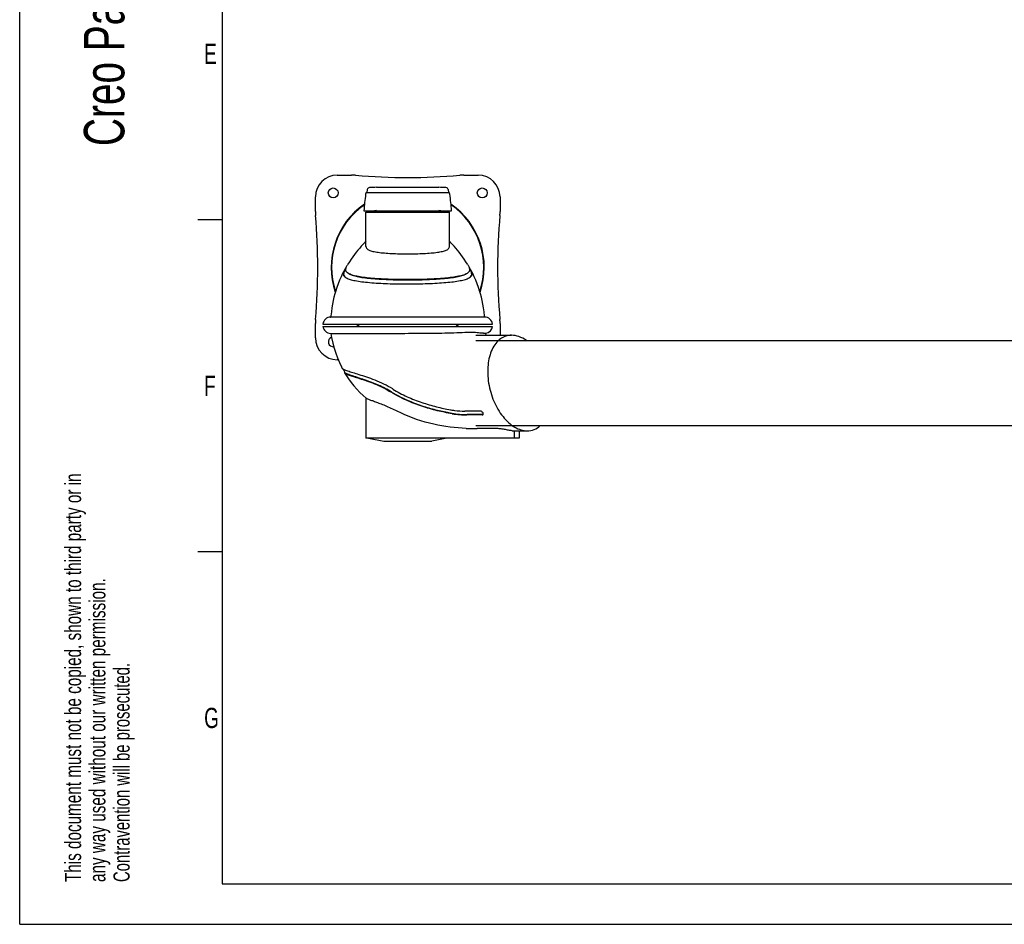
# Model space of a CAD drawing. Extents: x 0 to 420, y 0 to 297.
# Tile 1 of 8: x 0 to 122, y 0 to 112. Entities that reach past the tile are written whole.
import ezdxf

# ---------------------------------------------------------------- set-up
doc = ezdxf.new("R2010")
doc.units = 0
doc.header["$LTSCALE"] = 23.1
for name, color, linetype in [('100350_DXF_CONTINUOUS_LINE', 7, 'CONTINUOUS'), ('102160_DXF_CONTINUOUS_LINE', 7, 'CONTINUOUS'), ('102200_DXF_CONTINUOUS_LINE', 7, 'CONTINUOUS'), ('102380_DXF_FORMAT', 7, 'CONTINUOUS'), ('105-5481_DXF_CONTINUOUS_LI', 7, 'CONTINUOUS')]:
    doc.layers.add(name, color=color, linetype=linetype)
doc.styles.get("Standard").update_dxf_attribs({"font": 'txt', "width": 0.7})

# ---------------------------------------------------------------- blocks, each defined once
blk = doc.blocks.new('SYMBOL_16_BL0', base_point=(7.49, 145.42))
at = {"layer": '102380_DXF_FORMAT', "color": 7, "linetype": 'CONTINUOUS'}
for q in [(0, 14.98), (14.98, 0)]:
    blk.add_line((0, 0), q, dxfattribs=at)
for s, height, width, p in [('Creo Parametric', 4.9947, 0.71746, (12.92, 96.09)), ('This document must not be copied, shown to third party or in', 1.9979, 0.704762, (7.58, 5.22)), ('any way used without our written permission.', 1.9979, 0.705628, (10.58, 5.22)), ('Contravention will be prosecuted.', 1.9979, 0.684704, (13.57, 5.22))]:
    blk.add_text(s, height=height, rotation=90, dxfattribs=dict(at, width=width)).set_placement(p)

msp = doc.modelspace()

# ---------------------------------------------------------------- linework, layer by layer
at = {"layer": '100350_DXF_CONTINUOUS_LINE', "color": 7, "linetype": 'CONTINUOUS'}
for p, q in [((39.2, 92.51), (40.98, 92.51)), ((54.82, 92.51), (56.6, 92.51)), ((36.5, 88.03), (36.5, 89.81)), ((59.3, 89.81), (59.3, 88.03)), ((36.5, 72.41), (36.5, 74.19)), ((59.3, 74.19), (59.3, 72.73)), ((39.32, 69.71), (39.2, 69.71))]:
    msp.add_line(p, q, dxfattribs=at)
for centre in [(38.7, 90.31), (57.1, 90.31)]:
    msp.add_circle(centre, 0.605, dxfattribs=at)
for centre, radius, start, end in [((39.2, 89.81), 2.7, 90, 180), ((40.98, 86.81), 5.7, 85.0355, 90), ((47.9, 166.48), 74.27, 265.0355, 274.9645), ((54.82, 86.81), 5.7, 90, 94.9645), ((56.6, 89.81), 2.7, 0, 90), ((47.9, 81.11), 9.45, 124.4314, 199.0002), ((47.9, 81.11), 9.4, 124.6848, 198.5717), ((47.9, 81.11), 9.45, 341.0001, 55.5687), ((47.9, 81.11), 9.4, 341.4283, 55.3152), ((42.2, 88.03), 5.7, 180, 184.9645), ((-37.47, 81.11), 74.27, 355.0355, 4.9645), ((133.27, 81.11), 74.27, 175.0355, 184.9645), ((53.6, 88.03), 5.7, 355.0355, 360), ((42.2, 74.19), 5.7, 175.0355, 180), ((53.6, 74.19), 5.7, 0, 4.9645), ((47.9, 81.11), 9.45, 227.8036, 230.393), ((47.9, 81.11), 9.4, 228.1399, 230.7682), ((47.9, 81.11), 9.4, 309.2318, 311.8601), ((47.9, 81.11), 9.45, 309.6073, 312.1965), ((39.2, 72.41), 2.7, 180, 270), ((38.7, 71.91), 0.605, 108.7149, 277.5496)]:
    msp.add_arc(centre, radius, start, end, dxfattribs=at)
at = {"layer": '102160_DXF_CONTINUOUS_LINE', "color": 7, "linetype": 'CONTINUOUS'}
for p, q in [((56.32, 72.09), (148.16, 72.09)), ((56.32, 61.57), (146.44, 61.57))]:
    msp.add_line(p, q, dxfattribs=at)
at = {"layer": '102200_DXF_CONTINUOUS_LINE', "color": 7, "linetype": 'CONTINUOUS'}
for p, q in [((42.75, 83.7), (42.75, 87.91)), ((42.75, 87.91), (53.05, 87.91)), ((53.05, 83.7), (53.05, 87.91)), ((55.29, 81.49), (55.09, 81.8)), ((40.27, 80.98), (40.18, 80.82)), ((55.61, 80.82), (55.52, 80.98)), ((38.38, 74.98), (38.39, 74.98)), ((47.9, 74.98), (38.39, 74.98)), ((57.4, 74.98), (47.9, 74.98)), ((57.41, 74.98), (57.4, 74.98)), ((57.4, 74.98), (57.4, 74.98)), ((37.42, 74.11), (58.38, 74.11)), ((37.42, 73.83), (58.38, 73.83)), ((38.38, 72.96), (38.42, 72.96)), ((38.42, 72.96), (38.42, 72.96)), ((38.42, 72.96), (38.44, 72.96)), ((38.44, 72.96), (43.13, 72.96)), ((56.32, 72.73), (60.73, 72.73)), ((39.93, 68.53), (40.15, 68.13)), ((46.05, 66.1), (46.05, 66.09)), ((42.75, 64.99), (42.75, 60.03)), ((53.22, 63.52), (53.24, 63.52)), ((56.85, 63.37), (54.96, 63.37)), ((57.09, 62.91), (55.2, 62.91)), ((57.12, 62.94), (55.23, 62.94)), ((58.84, 61.21), (56.47, 61.21)), ((61.07, 60.03), (61.07, 60.93)), ((61.07, 60.93), (62.65, 60.93)), ((61.65, 60.93), (61.65, 60.03)), ((61.65, 60.03), (42.75, 60.03)), ((43.05, 60.03), (44.94, 59.65)), ((44.94, 59.65), (50.86, 59.65)), ((52.75, 60.03), (50.86, 59.65))]:
    msp.add_line(p, q, dxfattribs=at)
for points in [[(42.75, 84.36), (42.57, 84.16), (42.37, 83.95), (42.17, 83.73), (41.97, 83.49), (41.76, 83.23), (41.55, 82.97), (41.34, 82.7), (41.13, 82.41), (40.92, 82.11)], [(55.09, 81.8), (54.88, 82.11), (54.67, 82.41), (54.46, 82.7), (54.25, 82.97), (54.04, 83.23), (53.83, 83.49), (53.62, 83.72), (53.42, 83.95), (53.23, 84.16), (53.05, 84.36)], [(40.92, 82.11), (40.71, 81.8), (40.51, 81.49)], [(40.1, 80.78), (39.87, 80.36), (39.67, 79.95), (39.48, 79.52), (39.31, 79.07), (39.15, 78.64), (39.02, 78.23), (38.91, 77.83), (38.8, 77.42), (38.71, 77.01), (38.63, 76.58), (38.55, 76.13), (38.48, 75.64), (38.41, 75.12), (38.39, 74.98)], [(57.4, 74.98), (57.39, 75.12), (57.32, 75.64), (57.25, 76.13), (57.17, 76.58), (57.09, 77.01), (56.99, 77.42), (56.89, 77.83), (56.78, 78.23), (56.65, 78.64), (56.49, 79.07), (56.31, 79.52), (56.12, 79.95), (55.92, 80.36), (55.7, 80.78)], [(38.42, 72.96), (38.51, 72.44), (38.66, 71.77), (38.83, 71.13), (39.02, 70.52), (39.23, 69.93), (39.46, 69.37), (39.71, 68.83), (39.81, 68.63)], [(57.58, 72.73), (57.57, 72.77), (57.56, 72.88), (57.54, 72.98)], [(40.1, 68.1), (40.27, 67.83), (40.58, 67.35), (40.91, 66.9), (41.26, 66.47), (41.63, 66.06), (42.01, 65.66), (42.41, 65.28), (42.79, 64.95)]]:
    msp.add_lwpolyline(points, dxfattribs=at)
for centre, radius, start, end in [((47.9, 68.51), 20, 101.1016, 104.0341), ((47.9, 68.51), 20, 75.9659, 78.8984), ((43.65, 79.53), 3.7, 148.0774, 149.7894), ((52.15, 79.53), 3.7, 30.2134, 31.9227), ((42.39, 79.52), 2.62, 149.5471, 151.266), ((42.8, 79.28), 3.09, 148.9544, 149.5755), ((42.45, 79.49), 2.63, 149.5643, 151.4379), ((43.09, 79.86), 3.05, 149.8299, 150.3467), ((52.69, 79.85), 3.07, 29.7283, 30.1721), ((53.35, 79.49), 2.63, 28.5616, 30.4357), ((52.97, 79.27), 3.12, 30.4303, 31.1612), ((53.4, 79.52), 2.62, 28.7343, 30.4569), ((40.97, 81), 1.35, 238.4781, 240.7893), ((54.82, 81), 1.35, 299.2054, 301.5232), ((38.42, 73.97), 1.01, 92, 172.0324), ((57.38, 73.97), 1.01, 7.9676, 88), ((38.42, 73.97), 1.01, 187.9676, 268), ((57.38, 73.97), 1.01, 279.26, 352.0324), ((40.19, 68.15), 0.0948, 207.3371, 210.4665), ((40.2, 68.16), 0.107, 210.4614, 213.1595), ((55.57, 77.33), 14, 260.1803, 260.3525), ((55.6, 77.38), 14.5, 261.1679, 261.3359), ((55.24, 74.88), 11.94, 261.1351, 269.9485), ((55.22, 74.76), 11.86, 261.2751, 269.9469), ((57.13, 63.01), 0.0998, 321.3335, 326.983), ((56.47, 101.08), 39.87, 268.0577, 269.9951)]:
    msp.add_arc(centre, radius, start, end, dxfattribs=at)
msp.add_ellipse((61.07, 66.83), major_axis=(0, 5.9), ratio=0.662846, start_param=-3.215588, end_param=-3.141516, dxfattribs=at)
for points, knots in [([(42.75, 83.7), (42.75, 83.65), (42.76, 83.56), (42.84, 83.43), (42.97, 83.33), (43.22, 83.19), (43.64, 83.07), (44.28, 82.96), (45.05, 82.88), (45.94, 82.82), (46.9, 82.79), (47.56, 82.79), (47.9, 82.79)], [0, 0, 0, 0, 0.025341, 0.051076, 0.080404, 0.115448, 0.206139, 0.325151, 0.469592, 0.634481, 0.813591, 1, 1, 1, 1]), ([(47.9, 82.79), (48.24, 82.79), (48.9, 82.79), (49.86, 82.82), (50.75, 82.88), (51.52, 82.96), (52.15, 83.07), (52.58, 83.19), (52.83, 83.33), (52.96, 83.43), (53.03, 83.56), (53.05, 83.65), (53.05, 83.7)], [0, 0, 0, 0, 0.186408, 0.365518, 0.530407, 0.674848, 0.79386, 0.884552, 0.919596, 0.948924, 0.974659, 1, 1, 1, 1]), ([(40.1, 80.78), (40.04, 80.69), (39.96, 80.51), (39.94, 80.28), (39.98, 80.12), (40.08, 79.98), (40.19, 79.9), (40.27, 79.85)], [0, 0, 0, 0, 0.29668, 0.525726, 0.631455, 0.741557, 1, 1, 1, 1]), ([(40.14, 80.75), (40.1, 80.67), (40.02, 80.51), (39.98, 80.31), (40.01, 80.15), (40.08, 80), (40.19, 79.9), (40.27, 79.85)], [0, 0, 0, 0, 0.267492, 0.49619, 0.605255, 0.719711, 1, 1, 1, 1]), ([(40.33, 81.15), (40.31, 81.13), (40.25, 81.04), (40.19, 80.94), (40.15, 80.88)], [0, 0, 0, 0, 0.267161, 1, 1, 1, 1]), ([(40.58, 80.36), (40.5, 80.41), (40.38, 80.5), (40.29, 80.65), (40.24, 80.82), (40.28, 81.08), (40.38, 81.27), (40.44, 81.37)], [0, 0, 0, 0, 0.250495, 0.357449, 0.4614, 0.692809, 1, 1, 1, 1]), ([(47.9, 79.6), (47.09, 79.6), (45.92, 79.61), (44.39, 79.69), (43.36, 79.76), (42.45, 79.86), (41.68, 79.99), (41.07, 80.14), (40.72, 80.28), (40.58, 80.36)], [0, 0, 0, 0, 0.325732, 0.47816, 0.618426, 0.743088, 0.849316, 0.935117, 1, 1, 1, 1]), ([(40.63, 80.33), (40.76, 80.25), (41.11, 80.11), (41.72, 79.96), (42.49, 79.84), (43.4, 79.74), (44.42, 79.66), (45.93, 79.59), (47.1, 79.57), (47.9, 79.57)], [0, 0, 0, 0, 0.063897, 0.150324, 0.257124, 0.381804, 0.522084, 0.674554, 1, 1, 1, 1]), ([(55.22, 80.36), (55.08, 80.28), (54.73, 80.14), (54.12, 79.99), (53.34, 79.86), (52.43, 79.76), (51.41, 79.69), (49.88, 79.61), (48.7, 79.6), (47.9, 79.6)], [0, 0, 0, 0, 0.064883, 0.150684, 0.256913, 0.381582, 0.521846, 0.674273, 1, 1, 1, 1]), ([(47.9, 79.57), (48.7, 79.57), (49.87, 79.59), (51.38, 79.66), (52.4, 79.74), (53.31, 79.84), (54.08, 79.96), (54.69, 80.11), (55.04, 80.25), (55.17, 80.33)], [0, 0, 0, 0, 0.325451, 0.477929, 0.618202, 0.742895, 0.849693, 0.936118, 1, 1, 1, 1]), ([(55.36, 81.37), (55.42, 81.27), (55.51, 81.08), (55.55, 80.82), (55.51, 80.65), (55.41, 80.5), (55.3, 80.41), (55.22, 80.36)], [0, 0, 0, 0, 0.307649, 0.539151, 0.643015, 0.749826, 1, 1, 1, 1]), ([(55.64, 80.88), (55.63, 80.9), (55.57, 80.99), (55.51, 81.08), (55.47, 81.15)], [0, 0, 0, 0, 0.233356, 1, 1, 1, 1]), ([(55.53, 79.85), (55.61, 79.9), (55.72, 79.98), (55.81, 80.12), (55.86, 80.28), (55.84, 80.51), (55.75, 80.69), (55.7, 80.78)], [0, 0, 0, 0, 0.258448, 0.368549, 0.474276, 0.703321, 1, 1, 1, 1]), ([(55.53, 79.85), (55.61, 79.9), (55.71, 80), (55.79, 80.15), (55.81, 80.31), (55.77, 80.51), (55.7, 80.67), (55.66, 80.75)], [0, 0, 0, 0, 0.280256, 0.394707, 0.503773, 0.732488, 1, 1, 1, 1]), ([(40.31, 79.82), (40.46, 79.74), (40.83, 79.6), (41.47, 79.46), (42.28, 79.33), (43.61, 79.2), (45.5, 79.09), (47.07, 79.07), (47.9, 79.07)], [0, 0, 0, 0, 0.065721, 0.15225, 0.258903, 0.383661, 0.675645, 1, 1, 1, 1]), ([(47.9, 79.07), (48.73, 79.07), (49.94, 79.09), (51.52, 79.16), (52.58, 79.24), (53.52, 79.33), (54.32, 79.46), (54.97, 79.6), (55.34, 79.74), (55.48, 79.82)], [0, 0, 0, 0, 0.32434, 0.476294, 0.616335, 0.741091, 0.847744, 0.934274, 1, 1, 1, 1]), ([(43.13, 72.96), (44.19, 72.96), (45.8, 72.96), (47.98, 72.97), (49.65, 72.97), (51.29, 72.99), (52.85, 73.02), (54.26, 73.07), (55.16, 73.11), (55.57, 73.11)], [0, 0, 0, 0, 0.254052, 0.389487, 0.525294, 0.657924, 0.784253, 0.900642, 1, 1, 1, 1]), ([(55.57, 73.11), (55.73, 73.11), (56.03, 73.11), (56.43, 73.08), (56.77, 73.05), (57.01, 73.03), (57.17, 73.02), (57.26, 73.01), (57.35, 73), (57.41, 72.99), (57.47, 72.99), (57.51, 72.98), (57.53, 72.98), (57.54, 72.98), (57.54, 72.98)], [0, 0, 0, 0, 0.243912, 0.449243, 0.618506, 0.754996, 0.811712, 0.860964, 0.902815, 0.93726, 0.96426, 0.983745, 0.995648, 1, 1, 1, 1]), ([(60.73, 72.73), (60.48, 72.73), (59.98, 72.65), (59.3, 72.29), (58.72, 71.72), (58.28, 70.97), (57.96, 70.06), (57.72, 68.67), (57.81, 66.78), (58.44, 64.59), (59.37, 62.96), (60.32, 61.94), (61.07, 61.38), (61.85, 61.02), (62.39, 60.93), (62.65, 60.93)], [0, 0, 0, 0, 0.047693, 0.095816, 0.147039, 0.203089, 0.26459, 0.331267, 0.475876, 0.626321, 0.769634, 0.835171, 0.895282, 0.9499, 1, 1, 1, 1]), ([(62.55, 72.09), (62.26, 72.29), (61.69, 72.6), (61.03, 72.73), (60.73, 72.73)], [0, 0, 0, 0, 0.526452, 1, 1, 1, 1]), ([(39.84, 68.59), (39.84, 68.6), (39.83, 68.61), (39.82, 68.62), (39.81, 68.63)], [0, 0, 0, 0, 0.28591, 1, 1, 1, 1]), ([(46.05, 66.1), (45.69, 66.32), (44.98, 66.71), (43.9, 67.18), (42.88, 67.55), (41.96, 67.84), (41.18, 68.08), (40.63, 68.25), (40.28, 68.38), (40.09, 68.45), (39.95, 68.52), (39.87, 68.57), (39.84, 68.59)], [0, 0, 0, 0, 0.186222, 0.363348, 0.526558, 0.671346, 0.793816, 0.890777, 0.928896, 0.959834, 0.983497, 1, 1, 1, 1]), ([(40.12, 68.18), (40.11, 68.17), (40.09, 68.15), (40.1, 68.12), (40.1, 68.11)], [0, 0, 0, 0, 0.519798, 1, 1, 1, 1]), ([(40.11, 68.1), (40.12, 68.07), (40.18, 68.03), (40.29, 67.96), (40.46, 67.89), (40.77, 67.77), (41.27, 67.61), (41.99, 67.38), (42.85, 67.1), (43.82, 66.74), (44.86, 66.29), (45.54, 65.9), (45.89, 65.69)], [0, 0, 0, 0, 0.013639, 0.034432, 0.062802, 0.098754, 0.192699, 0.314081, 0.459696, 0.625675, 0.807481, 1, 1, 1, 1]), ([(45.91, 65.72), (45.66, 65.88), (45.13, 66.18), (44.31, 66.57), (43.46, 66.92), (42.58, 67.23), (41.85, 67.46), (41.3, 67.64), (40.94, 67.76), (40.64, 67.87), (40.4, 67.96), (40.25, 68.04), (40.17, 68.1), (40.15, 68.13)], [0, 0, 0, 0, 0.144763, 0.288759, 0.435682, 0.585626, 0.733892, 0.802665, 0.863746, 0.914998, 0.955001, 0.983098, 1, 1, 1, 1]), ([(53.37, 63.05), (52.76, 63.15), (51.51, 63.4), (49.62, 63.94), (47.71, 64.68), (46.48, 65.32), (45.89, 65.69)], [0, 0, 0, 0, 0.233825, 0.480172, 0.736431, 1, 1, 1, 1]), ([(53.4, 63.08), (52.86, 63.16), (51.77, 63.38), (50.07, 63.84), (48.08, 64.55), (46.68, 65.24), (45.91, 65.72)], [0, 0, 0, 0, 0.204068, 0.417251, 0.660967, 1, 1, 1, 1]), ([(46.05, 66.09), (46.62, 65.74), (47.8, 65.12), (49.62, 64.42), (51.41, 63.89), (52.6, 63.63), (53.18, 63.53)], [0, 0, 0, 0, 0.264124, 0.520742, 0.76697, 1, 1, 1, 1]), ([(46.96, 63.19), (46.48, 63.43), (45.77, 63.76), (44.85, 64.14), (44.24, 64.37), (43.72, 64.56), (43.3, 64.72), (43.02, 64.82), (42.87, 64.9), (42.81, 64.94), (42.79, 64.95)], [0, 0, 0, 0, 0.355521, 0.516925, 0.661516, 0.785146, 0.884299, 0.956335, 0.981704, 1, 1, 1, 1]), ([(53.24, 63.52), (53.39, 63.49), (53.96, 63.41), (54.54, 63.37), (54.96, 63.37)], [0, 0, 0, 0, 0.257242, 1, 1, 1, 1]), ([(57.23, 63.02), (57.23, 63.06), (57.2, 63.15), (57.11, 63.26), (56.99, 63.35), (56.9, 63.37), (56.85, 63.37)], [0, 0, 0, 0, 0.215123, 0.48223, 0.758924, 1, 1, 1, 1]), ([(55.13, 61.23), (53.79, 61.28), (50.98, 61.63), (48.28, 62.54), (46.96, 63.19)], [0, 0, 0, 0, 0.476833, 1, 1, 1, 1]), ([(57.09, 62.91), (57.1, 62.91), (57.15, 62.91), (57.19, 62.93), (57.21, 62.95)], [0, 0, 0, 0, 0.285581, 1, 1, 1, 1]), ([(57.12, 62.94), (57.13, 62.94), (57.16, 62.94), (57.2, 62.95), (57.22, 62.97)], [0, 0, 0, 0, 0.27618, 1, 1, 1, 1]), ([(57.21, 62.96), (57.22, 62.97), (57.23, 62.99), (57.23, 63.01), (57.23, 63.02)], [0, 0, 0, 0, 0.734317, 1, 1, 1, 1]), ([(60.79, 60.95), (60.64, 60.96), (60.33, 61.01), (59.84, 61.1), (59.33, 61.18), (58.99, 61.21), (58.84, 61.21)], [0, 0, 0, 0, 0.219506, 0.485361, 0.758862, 1, 1, 1, 1]), ([(62.65, 60.93), (62.94, 60.93), (63.53, 61.04), (64.04, 61.37), (64.26, 61.57)], [0, 0, 0, 0, 0.494099, 1, 1, 1, 1])]:
    msp.add_open_spline(points, degree=3, knots=knots, dxfattribs=at)
at = {"layer": '102380_DXF_FORMAT', "color": 7, "linetype": 'CONTINUOUS'}
for p, q in [((0, 0), (0, 297)), ((25, 292), (25, 5)), ((25, 87), (22, 87)), ((25, 46), (22, 46)), ((25, 5), (415, 5)), ((0, 0), (420, 0))]:
    msp.add_line(p, q, dxfattribs=at)
at = {"layer": '105-5481_DXF_CONTINUOUS_LI', "color": 7, "linetype": 'CONTINUOUS'}
for p, q in [((42.91, 90.71), (42.84, 90.35)), ((42.84, 90.35), (52.95, 90.35)), ((44.06, 91.03), (44.06, 91.01)), ((44.06, 91.03), (51.74, 91.03)), ((44.06, 91.01), (51.74, 91.01)), ((51.74, 91.03), (51.74, 91.01)), ((52.89, 90.71), (52.95, 90.35)), ((42.5, 88.11), (53.3, 88.11))]:
    msp.add_line(p, q, dxfattribs=at)
for centre, radius, start, end in [((62.57, 87.06), 20.1, 171.1852, 177.0149), ((43, 90.1), 0.3, 122.6728, 171.1852), ((43.2, 90.66), 0.3, 93.7727, 169.4941), ((47.9, 19.42), 71.69, 93.0705, 93.7727), ((47.9, 19.42), 71.69, 86.2273, 86.9295), ((52.6, 90.66), 0.3, 10.5059, 86.2273), ((52.79, 90.1), 0.3, 8.8148, 57.3272), ((33.23, 87.06), 20.1, 2.9851, 8.8148)]:
    msp.add_arc(centre, radius, start, end, dxfattribs=at)

# ---------------------------------------------------------------- block references
at = {"layer": '102380_DXF_FORMAT', "color": 7, "linetype": 'CONTINUOUS'}
msp.add_blockref('SYMBOL_16_BL0', (7.49, 145.42), dxfattribs=at)

# ---------------------------------------------------------------- texts
at = {"layer": '102380_DXF_FORMAT', "color": 7, "linetype": 'CONTINUOUS', "char_height": 2.5, "attachment_point": 1}
for s, insert, width in [('E', (22.77, 108.73), 2.6786), ('F', (22.77, 67.73), 2.6786), ('G', (22.77, 26.73), 2.9464)]:
    msp.add_mtext(s, dxfattribs=dict(at, insert=insert, width=width))

doc.saveas('drawing.dxf')
